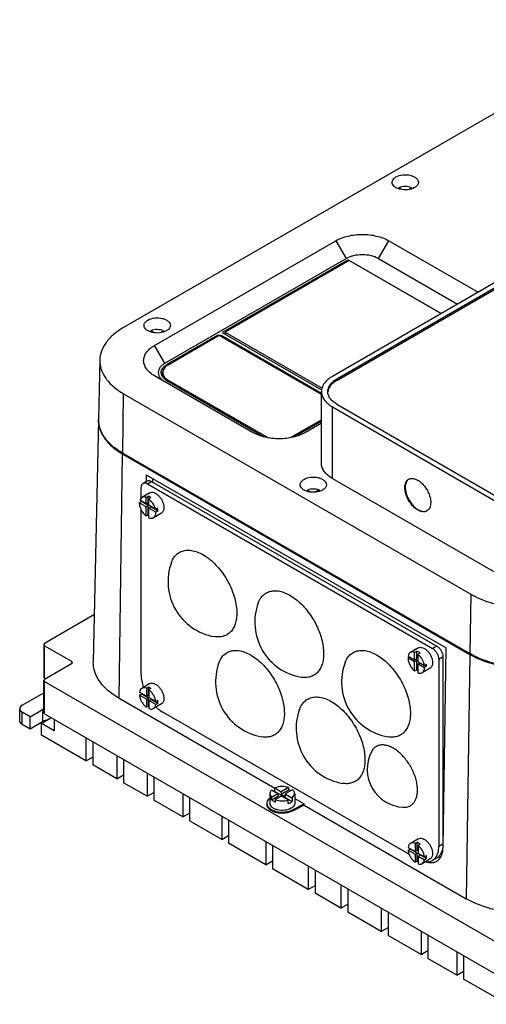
# Model space of a CAD drawing. Header units: millimetres. Extents: x 61 to 472, y 199 to 545.
# Tile 1 of 2: x 61 to 221, y 204 to 541. Entities that reach past the tile are written whole.
import ezdxf

# ---------------------------------------------------------------- set-up
doc = ezdxf.new("R2010")
doc.units = ezdxf.units.MM
doc.header["$LTSCALE"] = 48.421244
doc.layers.get('0').update_dxf_attribs({"linetype": 'CONTINUOUS'})

msp = doc.modelspace()

# ---------------------------------------------------------------- linework, layer by layer
at = {"color": 7, "linetype": 'Continuous'}
for p, q in [((278.87, 540.57), (96.44, 435.24)), ((350.29, 523.83), (167.86, 418.51)), ((351.84, 522.94), (169.41, 417.61)), ((169.41, 417.12), (351.84, 522.45)), ((190.57, 482.73), (190.57, 483.08)), ((191.49, 482.55), (190.57, 483.08)), ((193.98, 482.51), (194.91, 483.05)), ((194.91, 483.05), (194.91, 482.78)), ((107.05, 429.12), (169.07, 464.93)), ((169.07, 464.93), (172.61, 458.81)), ((183.61, 458.81), (187.15, 464.93)), ((187.15, 464.93), (217.71, 447.29)), ((110.58, 423), (172.61, 458.81)), ((173.32, 458.4), (130.18, 433.5)), ((173.32, 457.95), (173.32, 458.4)), ((173.32, 458.4), (205.13, 440.03)), ((183.61, 458.81), (210.63, 443.21)), ((173.64, 458.14), (131.21, 433.64)), ((205.06, 439.99), (173.64, 458.14)), ((105.74, 433.73), (105.74, 434.1)), ((106.68, 433.56), (105.74, 434.1)), ((109.13, 433.52), (110.08, 434.07)), ((110.08, 434.07), (110.08, 433.8)), ((128.42, 432.48), (111.29, 422.59)), ((129.12, 432.48), (111.66, 422.39)), ((128.42, 432.48), (128.42, 432.07)), ((164.11, 412.28), (129.12, 432.48)), ((129.83, 432.07), (129.83, 432.48)), ((164.11, 412.68), (129.83, 432.48)), ((130.18, 433.5), (164.17, 413.88)), ((131.21, 432.9), (131.21, 433.64)), ((131.21, 433.64), (164.41, 414.47)), ((110.58, 423), (107.05, 429.12)), ((88.3, 424.1), (87.87, 403.94)), ((111.29, 422.09), (111.29, 422.59)), ((140.59, 399.32), (107.05, 418.69)), ((109.81, 419.82), (109.81, 418.6)), ((111.29, 417.05), (144.31, 397.99)), ((111.66, 416.84), (111.66, 417.25)), ((111.66, 417.25), (145.17, 397.9)), ((169.41, 417.12), (169.41, 417.61)), ((96.13, 392.22), (96.44, 412.56)), ((96.44, 412.56), (215.23, 343.98)), ((164.11, 388.8), (164.11, 413.29)), ((167.86, 383.58), (167.86, 408.07)), ((167.86, 408.07), (225.84, 374.6)), ((169.41, 408.97), (227.39, 375.5)), ((87.85, 403.69), (86.08, 320.83)), ((154.08, 397.9), (164.11, 403.69)), ((154.95, 397.99), (164.11, 403.28)), ((164.11, 402.46), (158.67, 399.32)), ((145.17, 397.9), (145.17, 397.57)), ((154.08, 397.57), (154.08, 397.9)), ((94.87, 308.37), (96.12, 391.97)), ((96.12, 391.97), (214.91, 323.38)), ((96.13, 392.22), (214.93, 323.63)), ((104.21, 384.8), (104.18, 382.53)), ((104.21, 384.8), (206.75, 325.61)), ((104.49, 382.71), (103.08, 381.89)), ((104.58, 381.74), (105.99, 382.56)), ((104.58, 381.74), (202.16, 325.41)), ((105.99, 382.56), (203.57, 326.22)), ((106.34, 383.57), (106.34, 382.36)), ((167.86, 383.58), (225.84, 350.1)), ((102.45, 376.83), (102.45, 380.52)), ((105.4, 378.68), (102.65, 377.08)), ((104.15, 377.12), (104.86, 377.53)), ((104.86, 375.32), (104.86, 377.53)), ((159.39, 379.12), (159.39, 379.59)), ((159.39, 379.59), (160.37, 379.03)), ((163.33, 379.64), (162, 378.88)), ((163.33, 379.64), (163.33, 379.26)), ((101.82, 375.27), (102.53, 375.68)), ((104.15, 373.92), (101.82, 375.27)), ((101.82, 375.25), (101.82, 375.27)), ((102.65, 377.08), (101.96, 376.18)), ((104.15, 374.91), (101.96, 376.18)), ((102.45, 375.64), (102.45, 375.89)), ((104.86, 374.33), (102.53, 375.68)), ((104.15, 374.91), (104.15, 377.12)), ((104.15, 374.91), (104.86, 375.32)), ((104.15, 373.92), (104.86, 374.33)), ((104.86, 371.1), (104.86, 374.33)), ((105.73, 377.04), (105.03, 376.64)), ((105.03, 374.4), (105.03, 376.64)), ((107.34, 373.07), (105.03, 374.4)), ((102.45, 316.42), (102.45, 372.96)), ((104.15, 370.69), (104.15, 373.92)), ((104.86, 371.1), (104.15, 370.69)), ((105.03, 373.42), (105.73, 373.83)), ((105.03, 370.16), (105.03, 373.42)), ((107.48, 372.01), (105.03, 373.42)), ((108.18, 372.41), (105.73, 373.83)), ((109.4, 371.75), (106.65, 370.16)), ((107.34, 373.07), (108.05, 373.48)), ((108.18, 372.41), (107.48, 372.01)), ((215.23, 343.98), (214.93, 323.63)), ((86.43, 336.97), (69.41, 327.15)), ((69.41, 327.15), (69.12, 326.74)), ((69.12, 326.74), (69.12, 315.72)), ((69.12, 326.74), (69.41, 326.33)), ((69.41, 315.31), (69.41, 326.33)), ((69.41, 326.33), (78.6, 321.02)), ((197.33, 325.6), (194.57, 324.01)), ((196.01, 324.07), (196.72, 324.48)), ((196.01, 321.53), (196.01, 324.07)), ((196.72, 321.93), (196.72, 324.48)), ((197.92, 323.77), (197.21, 323.36)), ((203.57, 326.22), (202.16, 325.41)), ((205.72, 257.24), (206.75, 325.61)), ((69.41, 314.9), (78.6, 320.21)), ((78.6, 321.02), (78.6, 320.21)), ((78.6, 321.02), (78.9, 320.62)), ((78.9, 320.62), (78.6, 320.21)), ((193.74, 322.2), (194.29, 322.52)), ((193.74, 322.2), (196.01, 320.89)), ((193.74, 322.18), (193.74, 322.2)), ((193.8, 322.8), (196.01, 321.53)), ((196.01, 321.53), (196.72, 321.93)), ((196.01, 320.89), (196.72, 321.3)), ((196.01, 317.67), (196.01, 320.89)), ((196.72, 321.3), (196.17, 321.62)), ((196.72, 318.08), (196.72, 321.3)), ((197.21, 320.83), (197.21, 323.36)), ((197.21, 320.83), (199.34, 319.6)), ((197.21, 320.2), (197.76, 320.52)), ((197.21, 317), (197.21, 320.2)), ((197.21, 320.2), (199.4, 318.93)), ((204.28, 321.73), (205.69, 322.55)), ((204.28, 321.73), (204.28, 257.64)), ((205.69, 322.55), (205.69, 258.45)), ((214.91, 323.38), (213.66, 239.78)), ((196.72, 318.08), (196.01, 317.67)), ((201.33, 318.68), (198.57, 317.08)), ((199.34, 319.6), (200.05, 320.01)), ((200.11, 319.34), (199.4, 318.93)), ((200.11, 319.34), (199.5, 319.69)), ((69.41, 315.31), (69.12, 315.72)), ((69.41, 314.9), (69.12, 314.49)), ((69.12, 303.47), (69.12, 314.49)), ((69.12, 314.49), (69.41, 314.08)), ((69.41, 315.31), (69.76, 315.1)), ((69.41, 303.06), (69.41, 314.08)), ((69.41, 314.08), (223.56, 225.09)), ((105.4, 313.36), (102.65, 311.76)), ((61.77, 306), (69.12, 310.24)), ((104.24, 309.13), (101.87, 310.5)), ((104.24, 311.77), (104.95, 312.17)), ((104.24, 311.77), (104.24, 309.13)), ((104.95, 309.53), (104.95, 312.17)), ((105.73, 311.72), (105.03, 311.32)), ((105.03, 311.32), (105.03, 308.67)), ((94.87, 308.37), (148.13, 277.62)), ((101.85, 309.42), (102.56, 309.83)), ((104.24, 308.04), (101.85, 309.42)), ((104.95, 308.45), (102.56, 309.83)), ((104.24, 309.13), (104.95, 309.53)), ((104.24, 308.04), (104.95, 308.45)), ((104.24, 308.04), (104.24, 305.3)), ((104.95, 305.71), (104.95, 308.45)), ((107.43, 307.29), (105.03, 308.67)), ((105.03, 307.58), (105.73, 307.99)), ((105.03, 307.58), (105.03, 304.84)), ((107.44, 306.19), (105.03, 307.58)), ((108.15, 306.6), (105.73, 307.99)), ((107.43, 307.29), (108.14, 307.69)), ((60.9, 300.69), (60.9, 304.78)), ((61.77, 299.47), (61.77, 303.55)), ((64.43, 302.02), (61.77, 303.55)), ((64.43, 302.02), (68.67, 304.47)), ((68.67, 304.47), (68.67, 300.39)), ((69.41, 303.06), (69.12, 303.47)), ((104.95, 305.71), (104.24, 305.3)), ((109.4, 306.43), (106.65, 304.84)), ((108.15, 306.6), (107.44, 306.19)), ((194.23, 254.87), (109.88, 303.56)), ((64.43, 297.94), (64.43, 302.02)), ((64.43, 297.94), (68.67, 300.39)), ((68.32, 299.77), (71.71, 301.73)), ((69.41, 303.06), (223.56, 214.06)), ((72.73, 301.14), (72.73, 297.22)), ((61.77, 299.47), (64.43, 297.94)), ((68.32, 295.69), (68.32, 299.77)), ((72.73, 297.22), (68.32, 299.77)), ((83.55, 286.9), (68.32, 295.69)), ((83.55, 294.9), (83.55, 286.9)), ((85.87, 293.56), (85.87, 285.56)), ((83.55, 286.9), (85.87, 288.24)), ((94.09, 288.82), (94.09, 280.81)), ((96.41, 287.47), (96.41, 279.47)), ((94.09, 280.81), (85.87, 285.56)), ((94.09, 280.81), (96.41, 282.16)), ((104.47, 282.82), (104.47, 274.82)), ((106.79, 281.48), (106.79, 273.48)), ((104.47, 274.82), (96.41, 279.47)), ((149.16, 275.65), (147.01, 276.89)), ((148.15, 277.66), (150.4, 276.36)), ((148.15, 276.44), (148.15, 277.66)), ((148.15, 276.44), (154.11, 273)), ((152.91, 277.81), (150.4, 276.36)), ((150.4, 275.55), (152.91, 277)), ((150.4, 276.36), (150.4, 275.55)), ((154.25, 277.08), (151.7, 275.61)), ((152.91, 277.81), (152.91, 277)), ((104.47, 274.82), (106.79, 276.16)), ((116.71, 267.75), (106.79, 273.48)), ((116.71, 275.75), (116.71, 267.75)), ((119.03, 274.41), (119.03, 266.41)), ((146.48, 275.71), (147.08, 274.45)), ((146.48, 275.71), (146.48, 272.44)), ((149.16, 275.65), (147.08, 274.45)), ((147.08, 273.63), (149.16, 274.83)), ((147.08, 273.63), (147.08, 274.45)), ((150.46, 274.9), (148.35, 273.68)), ((148.35, 273.68), (148.35, 272.86)), ((149.16, 275.65), (149.16, 274.83)), ((149.76, 274.49), (149.16, 274.83)), ((150.4, 275.55), (151.7, 274.8)), ((152.78, 273.56), (150.46, 274.9)), ((151.7, 275.61), (154.11, 274.22)), ((151.7, 275.61), (151.7, 274.8)), ((152.78, 272.33), (152.78, 273.56)), ((154.11, 274.22), (154.98, 275.71)), ((154.11, 274.22), (154.11, 273)), ((154.98, 275.71), (154.98, 272.44)), ((154.98, 274.08), (158.17, 272.24)), ((154.44, 270.3), (158.17, 272.24)), ((158.16, 271.83), (154.44, 269.89)), ((154.44, 269.89), (154.44, 270.3)), ((158.16, 271.83), (158.17, 272.24)), ((158.16, 271.83), (213.66, 239.78)), ((116.71, 267.75), (119.03, 269.09)), ((130.03, 260.06), (119.03, 266.41)), ((130.03, 268.06), (130.03, 260.06)), ((132.36, 266.72), (132.36, 258.72)), ((130.03, 260.06), (132.36, 261.4)), ((197.33, 260.28), (194.57, 258.69)), ((145.06, 251.38), (132.36, 258.72)), ((145.06, 259.38), (145.06, 251.38)), ((147.39, 258.04), (147.39, 250.04)), ((193.77, 257.33), (196.14, 255.96)), ((193.78, 256.35), (194.48, 256.76)), ((193.78, 256.35), (196.14, 254.98)), ((196.85, 255.39), (194.48, 256.76)), ((196.14, 258.7), (196.85, 259.11)), ((196.14, 258.7), (196.14, 255.96)), ((196.14, 255.96), (196.85, 256.37)), ((196.85, 256.37), (196.85, 259.11)), ((197.92, 258.45), (197.21, 258.04)), ((197.21, 258.04), (197.21, 255.35)), ((205.69, 258.45), (204.28, 257.64)), ((145.06, 251.38), (147.39, 252.72)), ((196.14, 254.98), (196.85, 255.39)), ((196.14, 254.98), (196.14, 252.25)), ((196.85, 252.65), (196.85, 255.39)), ((197.21, 255.35), (199.37, 254.1)), ((197.21, 254.36), (197.92, 254.77)), ((197.21, 254.36), (199.37, 253.12)), ((197.21, 254.36), (197.21, 251.68)), ((200.07, 253.53), (197.92, 254.77)), ((201.33, 253.36), (198.57, 251.76)), ((199.37, 254.1), (200.07, 254.51)), ((200.07, 253.53), (199.37, 253.12)), ((203.52, 253.65), (202.1, 252.83)), ((159.63, 242.97), (147.39, 250.04)), ((159.63, 250.97), (159.63, 242.97)), ((161.95, 249.63), (161.95, 241.63)), ((196.85, 252.65), (196.14, 252.25)), ((159.63, 242.97), (161.95, 244.31)), ((170.79, 244.53), (170.79, 236.53)), ((173.11, 243.19), (173.11, 235.19)), ((170.79, 236.53), (161.95, 241.63)), ((170.79, 236.53), (173.11, 237.87)), ((184.58, 236.57), (184.58, 228.57)), ((184.58, 228.57), (173.11, 235.19)), ((186.9, 235.23), (186.9, 227.23)), ((184.58, 228.57), (186.9, 229.91)), ((198.21, 220.7), (186.9, 227.23)), ((198.21, 228.7), (198.21, 220.7)), ((200.54, 227.36), (200.54, 219.36)), ((198.21, 220.7), (200.54, 222.04)), ((210.45, 213.63), (200.54, 219.36)), ((210.45, 221.63), (210.45, 213.63)), ((212.78, 220.29), (212.78, 212.29)), ((210.45, 213.63), (212.78, 214.97)), ((227.77, 203.63), (212.78, 212.29))]:
    msp.add_line(p, q, dxfattribs=at)
for centre, radius, start, end in [((129.12, 430.92), 1.72, 88.7079, 91.2924), ((112.13, 418.4), 2.86, 149.0568, 155.1065), ((112.29, 418.31), 3.05, 148.2028, 149.1075), ((111.92, 418.6), 2.1, 180.0002, 181.909), ((113, 420.38), 3.34, 217.9519, 220.5575), ((114.21, 422.13), 5.86, 234.2628, 240.0752), ((97.26, 403.49), 9.4, 177.8763, 178.7721), ((97.27, 403.49), 9.42, 177.4039, 177.8764), ((97.26, 403.74), 9.38, 178.7722, 179.3726), ((97.25, 403.74), 9.38, 179.3726, 180.0833), ((148.29, 403.3), 6.23, 240.021, 243.8713), ((148.63, 403.99), 7, 243.8323, 247.7134), ((150.91, 403.41), 6.36, 296.1674, 299.9406), ((109.28, 414.75), 26.31, 239.6328, 240.0009), ((106.12, 375.66), 3.59, 177.0758, 179.7196), ((107.7, 374.73), 4.61, 231.9634, 234.5318), ((105.24, 371.99), 2.24, 359.8243, 0.3237), ((130.71, 348.25), 19.08, 159.7533, 260.2464), ((160.41, 334.37), 19.08, 159.7533, 260.2464), ((146.97, 313.96), 19.08, 159.7533, 260.2464), ((190.11, 313.96), 19.08, 159.7533, 260.2464), ((197.16, 318.92), 2.24, 359.8243, 0.3237), ((106.93, 310.37), 4.41, 183.3282, 187.0659), ((70.01, 302.14), 2.69, 116.8129, 119.9699), ((70.19, 301.78), 3.09, 111.7672, 116.7743), ((107.65, 309.33), 4.52, 233.3153, 234.5466), ((174.55, 298.04), 19.08, 159.7533, 260.2464), ((192.83, 284.09), 13.05, 153.0524, 266.9547), ((150.02, 272.18), 4.65, 113.7149, 116.4063), ((151.52, 272.77), 4.45, 62.2152, 64.7511), ((147.9, 275.71), 1.42, 173.3745, 179.9828), ((198.95, 257.31), 4.5, 184.7556, 187.0447), ((201.81, 255.65), 3.51, 300.0567, 310.7841), ((201.88, 258.07), 5.95, 253.4712, 258.3782), ((201.7, 256.17), 4.03, 273.596, 278.7036)]:
    msp.add_arc(centre, radius, start, end, dxfattribs=at)
for points, knots in [([(188.3, 484.94), (188.3, 485.11), (188.36, 485.46), (188.74, 486.16), (189.25, 486.56), (189.62, 486.77)], [0, 0, 0, 0, 0.218382, 0.452237, 1, 1, 1, 1]), ([(189.62, 486.77), (190.32, 487.17), (191.98, 487.63), (194.08, 487.52), (195.63, 487), (196.53, 486.45), (197.14, 485.76), (197.3, 485.2), (197.3, 484.94)], [0, 0, 0, 0, 0.269896, 0.561326, 0.695466, 0.813145, 0.912856, 1, 1, 1, 1]), ([(195.98, 483.1), (195.29, 482.7), (193.62, 482.25), (191.52, 482.35), (189.97, 482.87), (189.07, 483.42), (188.46, 484.11), (188.3, 484.68), (188.3, 484.94)], [0, 0, 0, 0, 0.269896, 0.561326, 0.695466, 0.813145, 0.912856, 1, 1, 1, 1]), ([(194.91, 483.05), (194.25, 483.36), (192.75, 483.63), (191.25, 483.38), (190.57, 483.08)], [0, 0, 0, 0, 0.498581, 1, 1, 1, 1]), ([(197.3, 484.94), (197.3, 484.76), (197.24, 484.41), (196.86, 483.71), (196.36, 483.31), (195.98, 483.1)], [0, 0, 0, 0, 0.218382, 0.452237, 1, 1, 1, 1]), ([(169.07, 464.93), (170.36, 465.67), (173.34, 466.75), (178.11, 467.27), (182.88, 466.75), (185.86, 465.67), (187.15, 464.93)], [0, 0, 0, 0, 0.237228, 0.499999, 0.762771, 1, 1, 1, 1]), ([(183.61, 458.81), (182.83, 459.26), (181.01, 459.92), (178.11, 460.23), (175.21, 459.92), (173.39, 459.26), (172.61, 458.81)], [0, 0, 0, 0, 0.237241, 0.5, 0.76276, 1, 1, 1, 1]), ([(104.77, 437.78), (105.46, 438.19), (107.13, 438.64), (109.23, 438.53), (110.78, 438.01), (111.68, 437.46), (112.29, 436.77), (112.45, 436.21), (112.45, 435.95)], [0, 0, 0, 0, 0.269896, 0.561326, 0.695466, 0.813145, 0.912856, 1, 1, 1, 1]), ([(96.44, 435.24), (95.24, 434.55), (93.06, 433.05), (90.44, 430.32), (88.75, 427.31), (88.33, 425.14), (88.3, 424.1)], [0, 0, 0, 0, 0.289385, 0.548741, 0.78225, 1, 1, 1, 1]), ([(103.45, 435.95), (103.45, 436.12), (103.51, 436.48), (103.89, 437.17), (104.39, 437.57), (104.77, 437.78)], [0, 0, 0, 0, 0.218382, 0.452237, 1, 1, 1, 1]), ([(111.13, 434.11), (110.43, 433.71), (108.77, 433.26), (106.67, 433.36), (105.12, 433.88), (104.22, 434.43), (103.61, 435.13), (103.45, 435.69), (103.45, 435.95)], [0, 0, 0, 0, 0.269896, 0.561326, 0.695466, 0.813145, 0.912856, 1, 1, 1, 1]), ([(112.45, 435.95), (112.45, 435.77), (112.39, 435.42), (112.01, 434.72), (111.5, 434.32), (111.13, 434.11)], [0, 0, 0, 0, 0.218382, 0.452237, 1, 1, 1, 1]), ([(110.08, 434.07), (109.41, 434.39), (107.91, 434.65), (106.41, 434.4), (105.74, 434.1)], [0, 0, 0, 0, 0.498782, 1, 1, 1, 1]), ([(128.42, 432.48), (128.46, 432.5), (128.67, 432.6), (128.91, 432.64), (129.08, 432.64)], [0, 0, 0, 0, 0.22901, 1, 1, 1, 1]), ([(129.16, 432.64), (129.22, 432.64), (129.45, 432.63), (129.68, 432.56), (129.83, 432.48)], [0, 0, 0, 0, 0.267249, 1, 1, 1, 1]), ([(107.05, 418.69), (106.49, 419.01), (105.47, 419.71), (104.25, 420.99), (103.48, 422.4), (103.22, 423.9), (103.48, 425.4), (104.25, 426.82), (105.47, 428.1), (106.49, 428.8), (107.05, 429.12)], [0, 0, 0, 0, 0.144889, 0.274537, 0.391115, 0.500001, 0.608887, 0.725464, 0.855111, 1, 1, 1, 1]), ([(88.3, 424.1), (88.28, 423.03), (88.64, 420.79), (90.3, 417.65), (92.96, 414.82), (95.2, 413.28), (96.44, 412.56)], [0, 0, 0, 0, 0.217824, 0.45067, 0.709799, 1, 1, 1, 1]), ([(110.58, 423), (110.24, 422.8), (109.62, 422.37), (108.88, 421.6), (108.41, 420.73), (108.25, 419.82), (108.41, 418.91), (108.88, 418.05), (109.62, 417.27), (110.24, 416.84), (110.58, 416.64)], [0, 0, 0, 0, 0.144852, 0.274545, 0.391108, 0.499999, 0.60889, 0.725453, 0.855147, 1, 1, 1, 1]), ([(109.3, 419.82), (109.3, 420.08), (109.4, 420.62), (109.81, 421.37), (110.45, 422.05), (110.99, 422.42), (111.29, 422.59)], [0, 0, 0, 0, 0.217782, 0.450909, 0.710295, 1, 1, 1, 1]), ([(111.66, 422.39), (111.38, 422.23), (110.88, 421.89), (110.28, 421.26), (109.9, 420.56), (109.81, 420.06), (109.81, 419.82)], [0, 0, 0, 0, 0.289811, 0.549048, 0.78223, 1, 1, 1, 1]), ([(109.67, 418.54), (109.61, 418.64), (109.41, 419.04), (109.3, 419.49), (109.3, 419.82)], [0, 0, 0, 0, 0.262001, 1, 1, 1, 1]), ([(110.08, 418), (110.04, 418.04), (109.89, 418.21), (109.76, 418.4), (109.67, 418.54)], [0, 0, 0, 0, 0.258187, 1, 1, 1, 1]), ([(109.81, 419.82), (109.81, 419.56), (109.92, 419.02), (110.19, 418.55), (110.37, 418.33)], [0, 0, 0, 0, 0.480534, 1, 1, 1, 1]), ([(110.79, 417.37), (110.72, 417.42), (110.47, 417.61), (110.24, 417.83), (110.08, 418)], [0, 0, 0, 0, 0.260377, 1, 1, 1, 1]), ([(110.46, 418.21), (110.54, 418.12), (110.89, 417.75), (111.32, 417.45), (111.66, 417.25)], [0, 0, 0, 0, 0.233332, 1, 1, 1, 1]), ([(167.86, 418.51), (167.29, 418.18), (166.28, 417.48), (165.06, 416.21), (164.29, 414.79), (164.11, 413.78), (164.11, 413.29)], [0, 0, 0, 0, 0.289778, 0.549072, 0.782227, 1, 1, 1, 1]), ([(166.31, 413.29), (166.31, 413.69), (166.46, 414.53), (167.1, 415.7), (168.1, 416.76), (168.95, 417.34), (169.41, 417.61)], [0, 0, 0, 0, 0.217782, 0.450909, 0.710295, 1, 1, 1, 1]), ([(169.41, 417.12), (168.99, 416.88), (168.22, 416.35), (167.27, 415.42), (166.62, 414.39), (166.39, 413.64), (166.34, 413.27)], [0, 0, 0, 0, 0.286811, 0.54665, 0.781842, 1, 1, 1, 1]), ([(164.11, 413.29), (164.11, 412.8), (164.29, 411.79), (165.06, 410.38), (166.28, 409.1), (167.29, 408.4), (167.86, 408.07)], [0, 0, 0, 0, 0.217772, 0.450927, 0.710222, 1, 1, 1, 1]), ([(169.41, 408.97), (168.95, 409.24), (168.1, 409.82), (167.1, 410.88), (166.46, 412.05), (166.31, 412.89), (166.31, 413.29)], [0, 0, 0, 0, 0.289705, 0.549092, 0.782218, 1, 1, 1, 1]), ([(87.85, 403.69), (87.83, 402.61), (88.18, 400.36), (89.84, 397.2), (92.5, 394.34), (94.74, 392.78), (95.97, 392.05)], [0, 0, 0, 0, 0.21823, 0.451247, 0.710211, 1, 1, 1, 1]), ([(96.13, 392.22), (94.9, 392.93), (92.65, 394.48), (89.97, 397.3), (88.27, 400.41), (87.87, 402.65), (87.87, 403.72)], [0, 0, 0, 0, 0.289775, 0.549032, 0.782232, 1, 1, 1, 1]), ([(158.67, 399.32), (157.38, 398.58), (154.4, 397.5), (149.63, 396.98), (144.86, 397.5), (141.87, 398.58), (140.59, 399.32)], [0, 0, 0, 0, 0.237228, 0.499999, 0.762771, 1, 1, 1, 1]), ([(167.86, 383.58), (167.29, 383.9), (166.28, 384.6), (165.06, 385.88), (164.29, 387.29), (164.11, 388.31), (164.11, 388.8)], [0, 0, 0, 0, 0.289778, 0.549073, 0.782228, 1, 1, 1, 1]), ([(103.08, 381.89), (102.98, 381.83), (102.79, 381.68), (102.59, 381.36), (102.48, 380.96), (102.45, 380.67), (102.45, 380.52)], [0, 0, 0, 0, 0.217783, 0.45091, 0.710297, 1, 1, 1, 1]), ([(104.58, 381.74), (104.44, 381.82), (104.18, 381.94), (103.78, 382.04), (103.4, 382.03), (103.18, 381.95), (103.08, 381.89)], [0, 0, 0, 0, 0.289702, 0.549088, 0.782216, 1, 1, 1, 1]), ([(104.49, 382.71), (104.59, 382.77), (104.82, 382.85), (105.19, 382.86), (105.6, 382.76), (105.86, 382.64), (105.99, 382.56)], [0, 0, 0, 0, 0.217784, 0.450912, 0.710298, 1, 1, 1, 1]), ([(156.84, 381.45), (156.84, 381.62), (156.9, 381.97), (157.28, 382.67), (157.78, 383.07), (158.15, 383.28)], [0, 0, 0, 0, 0.218382, 0.452237, 1, 1, 1, 1]), ([(164.52, 379.61), (163.82, 379.21), (162.16, 378.76), (160.05, 378.86), (158.51, 379.38), (157.6, 379.93), (156.99, 380.62), (156.84, 381.19), (156.84, 381.45)], [0, 0, 0, 0, 0.269896, 0.561326, 0.695466, 0.813145, 0.912856, 1, 1, 1, 1]), ([(158.15, 383.28), (158.85, 383.69), (160.51, 384.14), (162.62, 384.03), (164.16, 383.51), (165.07, 382.96), (165.68, 382.27), (165.84, 381.71), (165.84, 381.45)], [0, 0, 0, 0, 0.269896, 0.561326, 0.695466, 0.813145, 0.912856, 1, 1, 1, 1]), ([(165.84, 381.45), (165.84, 381.27), (165.77, 380.92), (165.39, 380.22), (164.89, 379.82), (164.52, 379.61)], [0, 0, 0, 0, 0.218382, 0.452237, 1, 1, 1, 1]), ([(192.67, 380.44), (192.67, 380.75), (192.72, 381.36), (192.96, 382.18), (193.37, 382.85), (193.76, 383.18), (193.96, 383.3)], [0, 0, 0, 0, 0.289641, 0.549111, 0.782236, 1, 1, 1, 1]), ([(193.99, 383.31), (193.8, 383.18), (193.45, 382.85), (192.93, 381.93), (192.81, 381.09), (192.81, 380.52)], [0, 0, 0, 0, 0.218378, 0.453176, 1, 1, 1, 1]), ([(193.96, 383.3), (194.27, 383.48), (195.06, 383.68), (196.32, 383.43), (197.61, 382.72), (198.85, 381.63), (199.94, 380.23), (200.8, 378.64), (201.36, 376.99), (201.51, 375.87), (201.51, 375.33)], [0, 0, 0, 0, 0.08693, 0.1864, 0.303788, 0.4376, 0.582099, 0.729418, 0.87117, 1, 1, 1, 1]), ([(105.73, 377.04), (105.66, 377.1), (105.39, 377.29), (105.09, 377.44), (104.86, 377.53)], [0, 0, 0, 0, 0.264878, 1, 1, 1, 1]), ([(105.4, 378.68), (105.6, 378.79), (106.11, 378.92), (106.91, 378.76), (107.74, 378.31), (108.53, 377.61), (109.23, 376.71), (109.78, 375.69), (110.14, 374.64), (110.23, 373.92), (110.23, 373.58)], [0, 0, 0, 0, 0.086931, 0.186401, 0.303789, 0.437599, 0.582097, 0.72942, 0.871167, 1, 1, 1, 1]), ([(163.33, 379.64), (162.7, 379.88), (161.35, 380.07), (160.01, 379.84), (159.39, 379.59)], [0, 0, 0, 0, 0.502265, 1, 1, 1, 1]), ([(200.21, 372.47), (199.9, 372.29), (199.12, 372.09), (197.85, 372.34), (196.56, 373.05), (195.33, 374.14), (194.24, 375.54), (193.38, 377.13), (192.82, 378.78), (192.67, 379.9), (192.67, 380.44)], [0, 0, 0, 0, 0.08693, 0.1864, 0.303788, 0.4376, 0.582099, 0.729418, 0.87117, 1, 1, 1, 1]), ([(192.81, 380.52), (192.81, 379.44), (193.24, 377.77), (194.28, 375.77), (195.32, 374.39), (196.5, 373.28), (197.75, 372.53), (198.98, 372.19), (199.77, 372.3), (200.1, 372.43)], [0, 0, 0, 0, 0.266016, 0.411791, 0.555659, 0.690193, 0.809659, 0.911781, 1, 1, 1, 1]), ([(101.82, 375.25), (101.82, 374.84), (101.95, 373.98), (102.44, 372.74), (103.18, 371.6), (103.81, 370.96), (104.15, 370.69)], [0, 0, 0, 0, 0.232698, 0.490076, 0.752754, 1, 1, 1, 1]), ([(104.15, 377.12), (103.89, 377.22), (103.38, 377.33), (102.85, 377.2), (102.65, 377.08)], [0, 0, 0, 0, 0.535554, 1, 1, 1, 1]), ([(107.34, 373.07), (107.17, 373.78), (106.57, 375.11), (105.6, 376.22), (105.03, 376.64)], [0, 0, 0, 0, 0.508318, 1, 1, 1, 1]), ([(201.51, 375.33), (201.51, 375.02), (201.46, 374.41), (201.22, 373.59), (200.8, 372.92), (200.42, 372.59), (200.21, 372.47)], [0, 0, 0, 0, 0.289641, 0.549111, 0.782236, 1, 1, 1, 1]), ([(106.65, 370.16), (106.78, 370.23), (107.03, 370.44), (107.29, 370.87), (107.44, 371.4), (107.48, 371.78), (107.48, 371.99)], [0, 0, 0, 0, 0.217783, 0.450926, 0.71025, 1, 1, 1, 1]), ([(108.18, 372.41), (108.18, 372.5), (108.17, 372.86), (108.11, 373.21), (108.05, 373.48)], [0, 0, 0, 0, 0.23811, 1, 1, 1, 1]), ([(110.23, 373.58), (110.23, 373.38), (110.2, 372.99), (110.05, 372.46), (109.78, 372.03), (109.54, 371.82), (109.4, 371.75)], [0, 0, 0, 0, 0.289702, 0.54909, 0.782219, 1, 1, 1, 1]), ([(105.03, 370.16), (105.3, 370.05), (105.73, 369.93), (106.29, 370), (106.54, 370.09), (106.65, 370.16)], [0, 0, 0, 0, 0.536909, 0.774069, 1, 1, 1, 1]), ([(112.81, 354.85), (113.03, 355.43), (113.43, 356.24), (114.16, 357.18), (114.77, 357.76), (115.44, 358.25), (116.19, 358.62), (116.99, 358.88), (118.15, 359.07), (119.72, 359.01), (121.68, 358.49), (123.68, 357.53), (125.68, 356.17), (127.62, 354.45), (129.43, 352.43), (131.08, 350.16), (132.5, 347.71), (133.65, 345.15), (134.51, 342.56), (135.04, 340.03), (135.17, 338.35), (135.17, 337.54)], [0, 0, 0, 0, 0.049771, 0.073184, 0.095915, 0.118273, 0.140594, 0.163215, 0.186454, 0.235728, 0.290052, 0.350034, 0.415529, 0.485832, 0.559839, 0.63618, 0.713336, 0.789735, 0.863853, 0.934311, 1, 1, 1, 1]), ([(142.51, 340.97), (142.72, 341.55), (143.13, 342.36), (143.86, 343.3), (144.46, 343.88), (145.14, 344.37), (145.89, 344.74), (146.69, 345), (147.84, 345.19), (149.42, 345.13), (151.38, 344.61), (153.38, 343.65), (155.38, 342.29), (157.32, 340.57), (159.13, 338.55), (160.78, 336.28), (162.2, 333.83), (163.35, 331.27), (164.21, 328.68), (164.74, 326.15), (164.87, 324.47), (164.87, 323.66)], [0, 0, 0, 0, 0.049771, 0.073184, 0.095915, 0.118273, 0.140594, 0.163215, 0.186454, 0.235728, 0.290052, 0.350034, 0.415529, 0.485832, 0.559839, 0.63618, 0.713336, 0.789735, 0.863853, 0.934311, 1, 1, 1, 1]), ([(215.23, 343.98), (218.02, 342.37), (224.51, 340.02), (234.88, 338.89), (245.24, 340.02), (251.73, 342.37), (254.52, 343.98)], [0, 0, 0, 0, 0.23722, 0.500001, 0.762781, 1, 1, 1, 1]), ([(135.17, 337.54), (135.17, 336.89), (135.09, 335.63), (134.7, 333.86), (134.04, 332.32), (133.12, 331.06), (131.96, 330.11), (130.59, 329.51), (129.06, 329.28), (128.01, 329.36), (127.48, 329.45)], [0, 0, 0, 0, 0.151228, 0.289952, 0.417007, 0.534706, 0.646927, 0.758648, 0.874959, 1, 1, 1, 1]), ([(129.08, 320.56), (129.29, 321.13), (129.69, 321.95), (130.42, 322.88), (131.03, 323.47), (131.71, 323.95), (132.45, 324.32), (133.25, 324.58), (134.41, 324.78), (135.99, 324.72), (137.94, 324.19), (139.95, 323.23), (141.94, 321.88), (143.88, 320.16), (145.7, 318.14), (147.34, 315.86), (148.76, 313.41), (149.92, 310.86), (150.77, 308.27), (151.3, 305.73), (151.44, 304.06), (151.44, 303.25)], [0, 0, 0, 0, 0.049771, 0.073184, 0.095915, 0.118273, 0.140594, 0.163215, 0.186454, 0.235728, 0.290052, 0.350034, 0.415529, 0.485832, 0.559839, 0.63618, 0.713336, 0.789735, 0.863853, 0.934311, 1, 1, 1, 1]), ([(164.87, 323.66), (164.87, 323.01), (164.79, 321.75), (164.4, 319.98), (163.73, 318.44), (162.82, 317.18), (161.66, 316.23), (160.29, 315.63), (158.76, 315.4), (157.71, 315.48), (157.18, 315.57)], [0, 0, 0, 0, 0.151228, 0.289952, 0.417007, 0.534706, 0.646927, 0.758648, 0.874959, 1, 1, 1, 1]), ([(172.21, 320.56), (172.42, 321.13), (172.83, 321.95), (173.55, 322.89), (174.16, 323.47), (174.84, 323.95), (175.59, 324.33), (176.39, 324.58), (177.54, 324.78), (179.12, 324.72), (181.08, 324.19), (183.08, 323.23), (185.08, 321.88), (187.01, 320.16), (188.83, 318.14), (190.47, 315.86), (191.89, 313.41), (193.05, 310.86), (193.91, 308.27), (194.44, 305.74), (194.57, 304.06), (194.57, 303.25)], [0, 0, 0, 0, 0.049771, 0.073184, 0.095915, 0.118273, 0.140594, 0.163215, 0.186454, 0.235728, 0.290052, 0.350034, 0.415529, 0.485832, 0.559839, 0.63618, 0.713336, 0.789735, 0.863853, 0.934311, 1, 1, 1, 1]), ([(194.57, 324.01), (194.37, 323.9), (194.01, 323.53), (193.85, 323.06), (193.8, 322.8)], [0, 0, 0, 0, 0.466813, 1, 1, 1, 1]), ([(196.01, 324.07), (195.76, 324.16), (195.27, 324.26), (194.77, 324.13), (194.57, 324.01)], [0, 0, 0, 0, 0.533384, 1, 1, 1, 1]), ([(197.92, 323.77), (197.82, 323.85), (197.45, 324.14), (197.04, 324.37), (196.72, 324.48)], [0, 0, 0, 0, 0.269737, 1, 1, 1, 1]), ([(197.33, 325.6), (197.53, 325.72), (198.03, 325.85), (198.84, 325.69), (199.66, 325.24), (200.46, 324.54), (201.15, 323.64), (201.7, 322.62), (202.06, 321.57), (202.16, 320.85), (202.16, 320.51)], [0, 0, 0, 0, 0.086931, 0.186401, 0.303789, 0.437599, 0.582097, 0.72942, 0.871167, 1, 1, 1, 1]), ([(204.28, 321.73), (204.28, 322.08), (204.15, 322.81), (203.69, 323.84), (203.03, 324.75), (202.46, 325.23), (202.16, 325.41)], [0, 0, 0, 0, 0.237241, 0.500001, 0.76276, 1, 1, 1, 1]), ([(203.57, 326.22), (203.87, 326.05), (204.44, 325.57), (205.11, 324.66), (205.56, 323.63), (205.69, 322.9), (205.69, 322.55)], [0, 0, 0, 0, 0.23724, 0.499999, 0.762759, 1, 1, 1, 1]), ([(254.82, 323.63), (251.99, 322), (245.4, 319.61), (234.88, 318.47), (224.35, 319.61), (217.76, 322), (214.93, 323.63)], [0, 0, 0, 0, 0.237219, 0.499999, 0.76278, 1, 1, 1, 1]), ([(94.87, 308.37), (93.53, 309.14), (91.11, 310.81), (88.23, 313.87), (86.44, 317.25), (86.06, 319.67), (86.08, 320.83)], [0, 0, 0, 0, 0.290201, 0.54933, 0.782176, 1, 1, 1, 1]), ([(193.74, 322.18), (193.74, 321.78), (193.87, 320.93), (194.35, 319.72), (195.06, 318.59), (195.68, 317.94), (196.01, 317.67)], [0, 0, 0, 0, 0.232182, 0.488889, 0.751516, 1, 1, 1, 1]), ([(199.34, 319.6), (199.23, 320.32), (198.69, 321.72), (197.77, 322.89), (197.21, 323.36)], [0, 0, 0, 0, 0.498749, 1, 1, 1, 1]), ([(202.16, 320.51), (202.16, 320.3), (202.13, 319.92), (201.97, 319.39), (201.71, 318.96), (201.46, 318.75), (201.33, 318.68)], [0, 0, 0, 0, 0.289702, 0.54909, 0.782219, 1, 1, 1, 1]), ([(214.91, 323.38), (217.75, 321.75), (224.34, 319.36), (234.88, 318.21), (245.41, 319.36), (252, 321.75), (254.84, 323.38)], [0, 0, 0, 0, 0.23722, 0.500001, 0.762781, 1, 1, 1, 1]), ([(196.72, 318.08), (196.76, 318.05), (196.92, 317.92), (197.08, 317.81), (197.21, 317.73)], [0, 0, 0, 0, 0.257083, 1, 1, 1, 1]), ([(197.21, 317), (197.45, 316.92), (197.92, 316.85), (198.38, 316.97), (198.57, 317.08)], [0, 0, 0, 0, 0.530845, 1, 1, 1, 1]), ([(198.57, 317.08), (198.7, 317.16), (198.95, 317.37), (199.21, 317.8), (199.37, 318.33), (199.4, 318.71), (199.4, 318.92)], [0, 0, 0, 0, 0.217782, 0.450908, 0.710314, 1, 1, 1, 1]), ([(200.11, 319.34), (200.11, 319.4), (200.1, 319.62), (200.08, 319.84), (200.05, 320.01)], [0, 0, 0, 0, 0.241841, 1, 1, 1, 1]), ([(102.45, 316.42), (102.45, 315.73), (102.61, 314.27), (102.99, 312.86), (103.24, 312.15)], [0, 0, 0, 0, 0.47892, 1, 1, 1, 1]), ([(105.4, 313.36), (105.6, 313.47), (106.11, 313.6), (106.91, 313.44), (107.74, 312.99), (108.53, 312.29), (109.23, 311.39), (109.78, 310.37), (110.14, 309.32), (110.23, 308.6), (110.23, 308.26)], [0, 0, 0, 0, 0.086931, 0.186401, 0.303789, 0.437599, 0.582097, 0.72942, 0.871167, 1, 1, 1, 1]), ([(102.65, 311.76), (102.44, 311.65), (102.07, 311.26), (101.91, 310.77), (101.87, 310.5)], [0, 0, 0, 0, 0.465095, 1, 1, 1, 1]), ([(104.24, 311.77), (103.97, 311.88), (103.54, 311.98), (102.99, 311.92), (102.75, 311.83), (102.65, 311.76)], [0, 0, 0, 0, 0.536136, 0.773547, 1, 1, 1, 1]), ([(105.73, 311.72), (105.67, 311.77), (105.42, 311.94), (105.15, 312.09), (104.95, 312.17)], [0, 0, 0, 0, 0.263159, 1, 1, 1, 1]), ([(107.43, 307.29), (107.37, 307.67), (107.16, 308.45), (106.63, 309.55), (105.92, 310.54), (105.34, 311.09), (105.03, 311.32)], [0, 0, 0, 0, 0.243659, 0.502447, 0.759946, 1, 1, 1, 1]), ([(101.85, 309.42), (101.9, 309.03), (102.1, 308.23), (102.62, 307.11), (103.34, 306.1), (103.93, 305.54), (104.24, 305.3)], [0, 0, 0, 0, 0.241891, 0.500422, 0.75873, 1, 1, 1, 1]), ([(108.18, 307.07), (108.18, 307.12), (108.18, 307.33), (108.16, 307.54), (108.14, 307.69)], [0, 0, 0, 0, 0.24228, 1, 1, 1, 1]), ([(108.15, 306.6), (108.16, 306.64), (108.17, 306.79), (108.18, 306.95), (108.18, 307.07)], [0, 0, 0, 0, 0.242436, 1, 1, 1, 1]), ([(110.23, 308.26), (110.23, 308.06), (110.2, 307.67), (110.05, 307.14), (109.78, 306.71), (109.54, 306.5), (109.4, 306.43)], [0, 0, 0, 0, 0.289702, 0.54909, 0.782219, 1, 1, 1, 1]), ([(156.65, 304.64), (156.87, 305.21), (157.27, 306.03), (158, 306.96), (158.61, 307.55), (159.29, 308.03), (160.03, 308.4), (160.83, 308.66), (161.99, 308.86), (163.56, 308.8), (165.52, 308.27), (167.52, 307.31), (169.52, 305.95), (171.46, 304.24), (173.27, 302.21), (174.92, 299.94), (176.34, 297.49), (177.49, 294.94), (178.35, 292.35), (178.88, 289.81), (179.01, 288.14), (179.01, 287.33)], [0, 0, 0, 0, 0.049771, 0.073184, 0.095915, 0.118273, 0.140594, 0.163215, 0.186454, 0.235728, 0.290052, 0.350034, 0.415529, 0.485832, 0.559839, 0.63618, 0.713336, 0.789735, 0.863853, 0.934311, 1, 1, 1, 1]), ([(61.77, 306), (61.53, 305.86), (61.1, 305.53), (60.9, 305.01), (60.9, 304.78)], [0, 0, 0, 0, 0.550836, 1, 1, 1, 1]), ([(60.9, 304.78), (60.9, 304.54), (61.1, 304.02), (61.53, 303.69), (61.77, 303.55)], [0, 0, 0, 0, 0.449163, 1, 1, 1, 1]), ([(105.03, 304.84), (105.3, 304.73), (105.73, 304.61), (106.29, 304.67), (106.54, 304.77), (106.65, 304.84)], [0, 0, 0, 0, 0.536914, 0.774078, 1, 1, 1, 1]), ([(106.65, 304.84), (106.86, 304.96), (107.25, 305.37), (107.4, 305.9), (107.44, 306.19)], [0, 0, 0, 0, 0.46241, 1, 1, 1, 1]), ([(107.58, 305.31), (107.77, 305.13), (108.48, 304.49), (109.26, 303.92), (109.88, 303.56)], [0, 0, 0, 0, 0.261974, 1, 1, 1, 1]), ([(151.44, 303.25), (151.44, 302.6), (151.36, 301.34), (150.96, 299.57), (150.3, 298.03), (149.38, 296.77), (148.22, 295.82), (146.85, 295.22), (145.33, 294.98), (144.28, 295.07), (143.74, 295.16)], [0, 0, 0, 0, 0.151228, 0.289952, 0.417007, 0.534706, 0.646927, 0.758648, 0.874959, 1, 1, 1, 1]), ([(194.57, 303.25), (194.57, 302.6), (194.49, 301.34), (194.09, 299.57), (193.43, 298.03), (192.51, 296.77), (191.36, 295.82), (189.99, 295.22), (188.46, 294.99), (187.41, 295.07), (186.88, 295.16)], [0, 0, 0, 0, 0.151228, 0.289952, 0.417007, 0.534706, 0.646927, 0.758648, 0.874959, 1, 1, 1, 1]), ([(61.77, 299.47), (61.53, 299.61), (61.1, 299.94), (60.9, 300.46), (60.9, 300.69)], [0, 0, 0, 0, 0.550837, 1, 1, 1, 1]), ([(69.95, 300.81), (69.84, 300.79), (69.39, 300.71), (68.96, 300.55), (68.67, 300.39)], [0, 0, 0, 0, 0.266573, 1, 1, 1, 1]), ([(196.98, 276.95), (196.98, 277.51), (196.9, 278.68), (196.54, 280.44), (195.96, 282.24), (195.18, 284.02), (194.21, 285.74), (193.09, 287.35), (191.85, 288.8), (190.52, 290.04), (189.14, 291.06), (187.74, 291.81), (186.36, 292.28), (185.05, 292.44), (184.01, 292.31), (183.27, 292.05), (182.76, 291.78), (182.29, 291.44), (181.72, 290.88), (181.38, 290.37), (181.2, 290.01)], [0, 0, 0, 0, 0.065239, 0.135107, 0.208576, 0.28437, 0.361072, 0.437213, 0.511363, 0.582215, 0.648673, 0.709968, 0.765789, 0.81646, 0.863073, 0.885488, 0.907664, 0.929916, 0.952556, 1, 1, 1, 1]), ([(179.01, 287.33), (179.01, 286.67), (178.93, 285.42), (178.54, 283.64), (177.88, 282.11), (176.96, 280.84), (175.8, 279.9), (174.43, 279.3), (172.91, 279.06), (171.85, 279.15), (171.32, 279.24)], [0, 0, 0, 0, 0.151228, 0.289952, 0.417007, 0.534706, 0.646927, 0.758648, 0.874959, 1, 1, 1, 1]), ([(147.01, 276.89), (146.93, 276.82), (146.69, 276.52), (146.52, 276.15), (146.49, 275.87)], [0, 0, 0, 0, 0.271652, 1, 1, 1, 1]), ([(152.91, 277.81), (152.14, 278.08), (150.51, 278.29), (148.88, 277.98), (148.15, 277.66)], [0, 0, 0, 0, 0.505509, 1, 1, 1, 1]), ([(154.76, 276.48), (154.73, 276.53), (154.59, 276.76), (154.4, 276.95), (154.25, 277.08)], [0, 0, 0, 0, 0.236658, 1, 1, 1, 1]), ([(154.98, 275.71), (154.98, 275.77), (154.96, 276.04), (154.87, 276.3), (154.76, 276.48)], [0, 0, 0, 0, 0.243516, 1, 1, 1, 1]), ([(192.14, 271.06), (192.48, 271.05), (193.16, 271.08), (194.13, 271.34), (194.99, 271.84), (195.71, 272.54), (196.28, 273.42), (196.69, 274.48), (196.93, 275.67), (196.98, 276.52), (196.98, 276.95)], [0, 0, 0, 0, 0.120029, 0.233729, 0.345151, 0.458776, 0.578677, 0.707877, 0.848125, 1, 1, 1, 1]), ([(145.61, 273.12), (145.59, 273.07), (145.51, 272.85), (145.48, 272.62), (145.48, 272.44)], [0, 0, 0, 0, 0.255894, 1, 1, 1, 1]), ([(146.28, 274.05), (146.2, 273.98), (145.93, 273.71), (145.72, 273.38), (145.61, 273.12)], [0, 0, 0, 0, 0.268508, 1, 1, 1, 1]), ([(147.08, 273.63), (147.17, 273.55), (147.54, 273.23), (147.99, 273), (148.35, 272.86)], [0, 0, 0, 0, 0.229446, 1, 1, 1, 1]), ([(148.35, 273.68), (149.04, 273.41), (150.55, 273.15), (152.06, 273.33), (152.78, 273.56)], [0, 0, 0, 0, 0.495853, 1, 1, 1, 1]), ([(145.48, 272.44), (145.48, 272.14), (145.66, 271.49), (146.38, 270.67), (147.43, 270.03), (149.23, 269.43), (151.69, 269.31), (153.63, 269.83), (154.44, 270.3)], [0, 0, 0, 0, 0.087138, 0.186845, 0.30452, 0.438655, 0.730093, 1, 1, 1, 1]), ([(154.44, 269.89), (153.63, 269.42), (151.69, 268.9), (149.23, 269.02), (147.43, 269.62), (146.38, 270.26), (145.66, 271.08), (145.48, 271.73), (145.48, 272.03)], [0, 0, 0, 0, 0.269896, 0.561326, 0.695466, 0.813145, 0.912856, 1, 1, 1, 1]), ([(153.73, 270.71), (153.08, 270.33), (151.51, 269.9), (149.52, 270), (148.06, 270.49), (147.21, 271.01), (146.63, 271.67), (146.48, 272.2), (146.48, 272.44)], [0, 0, 0, 0, 0.269896, 0.561326, 0.695466, 0.813145, 0.912856, 1, 1, 1, 1]), ([(152.78, 272.33), (152.87, 272.36), (153.19, 272.48), (153.51, 272.62), (153.73, 272.75)], [0, 0, 0, 0, 0.261031, 1, 1, 1, 1]), ([(154.98, 272.44), (154.98, 272.11), (154.69, 271.37), (154.09, 270.91), (153.73, 270.71)], [0, 0, 0, 0, 0.449157, 1, 1, 1, 1]), ([(197.33, 260.28), (197.53, 260.4), (198.03, 260.53), (198.84, 260.37), (199.66, 259.92), (200.46, 259.21), (201.15, 258.32), (201.7, 257.3), (202.06, 256.25), (202.16, 255.53), (202.16, 255.19)], [0, 0, 0, 0, 0.086931, 0.186401, 0.303789, 0.437599, 0.582097, 0.72942, 0.871167, 1, 1, 1, 1]), ([(194.57, 258.69), (194.46, 258.63), (194.26, 258.47), (193.94, 258.04), (193.82, 257.62), (193.77, 257.33)], [0, 0, 0, 0, 0.226802, 0.464385, 1, 1, 1, 1]), ([(193.78, 256.35), (193.82, 255.96), (194.02, 255.17), (194.54, 254.05), (195.25, 253.05), (195.83, 252.48), (196.14, 252.25)], [0, 0, 0, 0, 0.241698, 0.500022, 0.758334, 1, 1, 1, 1]), ([(196.14, 258.7), (195.87, 258.81), (195.34, 258.95), (194.79, 258.82), (194.57, 258.69)], [0, 0, 0, 0, 0.537622, 1, 1, 1, 1]), ([(197.92, 258.45), (197.83, 258.52), (197.5, 258.78), (197.14, 259), (196.85, 259.11)], [0, 0, 0, 0, 0.26705, 1, 1, 1, 1]), ([(199.37, 254.1), (199.32, 254.47), (199.14, 255.21), (198.52, 256.6), (197.8, 257.55), (197.21, 258.04)], [0, 0, 0, 0, 0.240335, 0.497233, 1, 1, 1, 1]), ([(203.23, 253.85), (203.59, 254.34), (204.14, 255.59), (204.28, 256.92), (204.28, 257.64)], [0, 0, 0, 0, 0.461888, 1, 1, 1, 1]), ([(205.61, 257.19), (205.55, 256.8), (205.38, 256.05), (204.94, 255.04), (204.32, 254.22), (203.8, 253.81), (203.52, 253.65)], [0, 0, 0, 0, 0.280343, 0.536478, 0.773581, 1, 1, 1, 1]), ([(204.1, 253), (204.63, 253.46), (205.49, 254.83), (205.71, 256.4), (205.72, 257.25)], [0, 0, 0, 0, 0.45525, 1, 1, 1, 1]), ([(205.69, 258.45), (205.69, 258.34), (205.69, 257.92), (205.65, 257.5), (205.61, 257.19)], [0, 0, 0, 0, 0.257504, 1, 1, 1, 1]), ([(198.57, 251.76), (198.79, 251.89), (199.17, 252.3), (199.33, 252.83), (199.37, 253.12)], [0, 0, 0, 0, 0.462421, 1, 1, 1, 1]), ([(199.65, 252.37), (200.08, 252.32), (200.94, 252.33), (201.75, 252.63), (202.1, 252.83)], [0, 0, 0, 0, 0.517642, 1, 1, 1, 1]), ([(200.11, 254), (200.11, 254.04), (200.1, 254.21), (200.09, 254.38), (200.07, 254.51)], [0, 0, 0, 0, 0.243512, 1, 1, 1, 1]), ([(200.07, 253.53), (200.08, 253.57), (200.1, 253.72), (200.11, 253.88), (200.11, 254)], [0, 0, 0, 0, 0.242436, 1, 1, 1, 1]), ([(202.16, 255.19), (202.16, 254.98), (202.13, 254.6), (201.97, 254.07), (201.71, 253.64), (201.46, 253.43), (201.33, 253.36)], [0, 0, 0, 0, 0.289702, 0.54909, 0.782219, 1, 1, 1, 1]), ([(202.1, 252.83), (202.21, 252.89), (202.64, 253.17), (203, 253.54), (203.23, 253.85)], [0, 0, 0, 0, 0.246079, 1, 1, 1, 1]), ([(196.85, 252.65), (196.88, 252.63), (197, 252.55), (197.12, 252.47), (197.21, 252.41)], [0, 0, 0, 0, 0.255319, 1, 1, 1, 1]), ([(197.21, 251.68), (197.45, 251.6), (197.92, 251.53), (198.38, 251.65), (198.57, 251.76)], [0, 0, 0, 0, 0.530865, 1, 1, 1, 1]), ([(200.68, 252.24), (200.79, 252.22), (201.21, 252.14), (201.64, 252.12), (201.95, 252.14)], [0, 0, 0, 0, 0.259904, 1, 1, 1, 1]), ([(202.31, 252.18), (202.42, 252.2), (202.86, 252.29), (203.28, 252.45), (203.56, 252.62)], [0, 0, 0, 0, 0.25517, 1, 1, 1, 1]), ([(256.09, 239.78), (253.08, 238.05), (246.07, 235.51), (234.88, 234.29), (223.68, 235.51), (216.67, 238.05), (213.66, 239.78)], [0, 0, 0, 0, 0.237219, 0.499999, 0.76278, 1, 1, 1, 1])]:
    msp.add_open_spline(points, degree=3, knots=knots, dxfattribs=at)
for points in [[(109.53, 419.61), (109.47, 419.48), (109.43, 419.35), (109.39, 419.21)], [(153.42, 276.79), (153.25, 276.87), (153.09, 276.94), (152.91, 277)], [(153.73, 272.75), (153.86, 272.82), (153.99, 272.91), (154.11, 273)], [(204.21, 254.08), (204.44, 254.04), (204.67, 254.02), (204.9, 254.02)]]:
    msp.add_open_spline(points, degree=3, dxfattribs=at)

doc.saveas('drawing.dxf')
